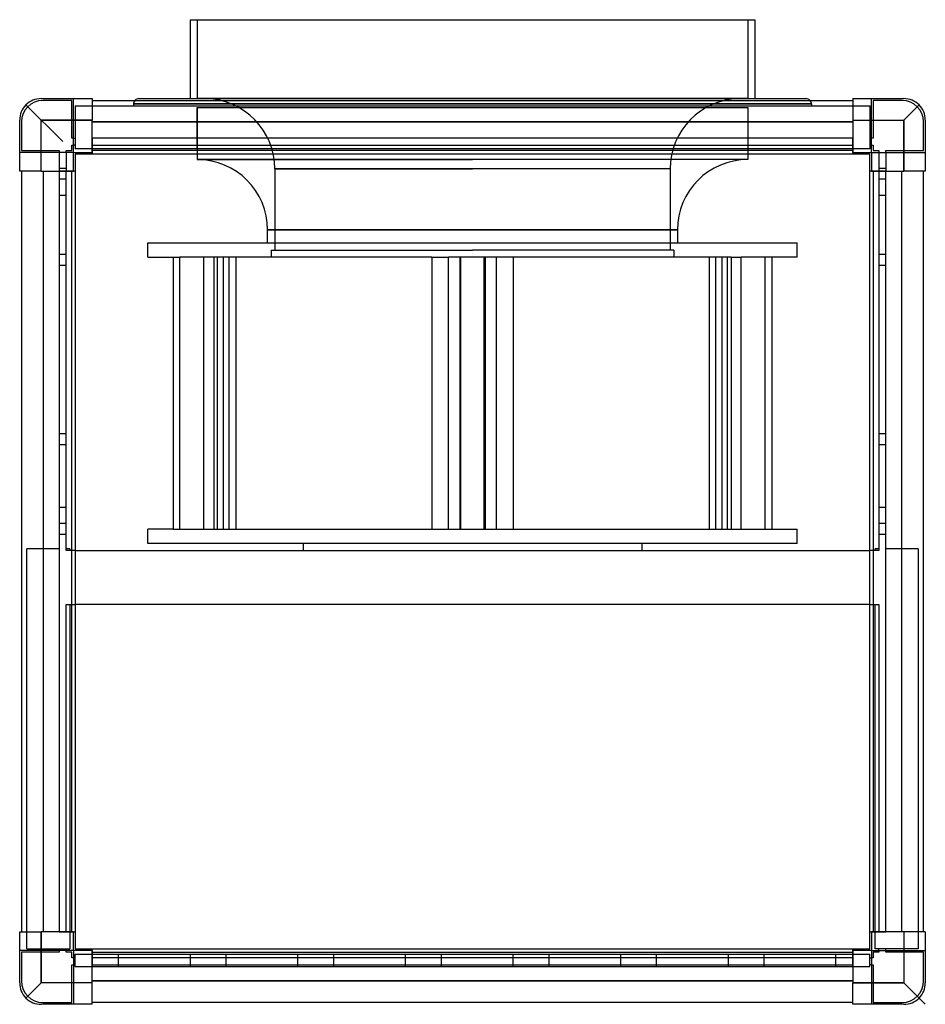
# Model space of a CAD drawing. Header units: millimetres. Extents: x -253 to 253, y -253 to 296.
import ezdxf

# ---------------------------------------------------------------- set-up
doc = ezdxf.new("R2010")
doc.units = ezdxf.units.MM
doc.layers.add('HIDDEN', color=7, linetype='Continuous')
doc.layers.add('THICK', color=7, linetype='Continuous')

msp = doc.modelspace()

# ---------------------------------------------------------------- linework, layer by layer
at = {"layer": 'HIDDEN'}
for p, q in [((-153.5, 296.5), (-153.5, 252.5)), ((153.5, 296.5), (153.5, 252.5)), ((-248.99, 248.99), (-240.5, 240.5)), ((-240.5, 252.5), (-240.5, 252.5)), ((-240.5, 252.5), (-240.5, 252.5)), ((-239.5, 251.5), (-239.5, 251.5)), ((-223.5, 251.5), (-239.5, 251.5)), ((-223.5, 251.5), (-223.5, 251.5)), ((-223.5, 230.5), (-223.5, 251.5)), ((-222.5, 252.5), (-222.5, 252.5)), ((-222.5, 222.5), (-222.5, 252.5)), ((-222.5, 252.5), (-222.5, 252.5)), ((-221.5, 248.5), (221.5, 248.5)), ((-221.5, 248.5), (-221.5, 224.5)), ((-221.5, 248.5), (-221.5, 248.5)), ((-212.1, 252.5), (-212.1, 252.5)), ((-212.1, 252.5), (-212.1, 252.5)), ((-212.1, 251.5), (-212.1, 251.5)), ((-212.1, 251.5), (-212.1, 251.5)), ((0, 249.5), (-189, 249.5)), ((-189, 249.5), (0, 249.5)), ((-189, 249.5), (-189, 248.5)), ((0, 252.5), (-153.5, 252.5)), ((-153.5, 224.5), (-153.5, 247.5)), ((-153.5, 247.5), (0, 247.5)), ((-153.5, 247.5), (-153.5, 224.5)), ((153.5, 252.5), (0, 252.5)), ((189, 249.5), (0, 249.5)), ((0, 249.5), (189, 249.5)), ((0, 247.5), (153.5, 247.5)), ((153.5, 247.5), (153.5, 224.5)), ((153.5, 247.5), (153.5, 224.5)), ((189, 249.5), (189, 248.5)), ((212.1, 252.5), (212.1, 252.5)), ((212.1, 252.5), (212.1, 252.5)), ((212.1, 251.5), (212.1, 251.5)), ((212.1, 251.5), (212.1, 251.5)), ((221.5, 248.5), (221.5, 248.5)), ((221.5, 248.5), (221.5, 224.5)), ((222.5, 252.5), (222.5, 252.5)), ((222.5, 252.5), (222.5, 252.5)), ((222.5, 222.5), (222.5, 252.5)), ((223.5, 251.5), (223.5, 251.5)), ((239.5, 251.5), (223.5, 251.5)), ((223.5, 251.5), (223.5, 230.5)), ((239.5, 251.5), (239.5, 251.5)), ((240.5, 252.5), (240.5, 252.5)), ((240.5, 252.5), (240.5, 252.5)), ((248.99, 248.99), (240.5, 240.5)), ((-252.5, 240.5), (-252.5, 240.5)), ((-252.5, 240.5), (-252.5, 240.5)), ((-251.5, 239.5), (-251.5, 239.5)), ((-251.5, 239.5), (-251.5, 223.5)), ((-240.5, 212.1), (-240.5, 240.5)), ((-240.5, 240.5), (-212.1, 240.5)), ((212.1, 239.5), (-212.1, 239.5)), ((212.1, 240.5), (240.5, 240.5)), ((240.5, 240.5), (240.5, 212.1)), ((251.5, 239.5), (251.5, 239.5)), ((251.5, 223.5), (251.5, 239.5)), ((252.5, 240.5), (252.5, 240.5)), ((252.5, 240.5), (252.5, 240.5)), ((-223.5, 230.5), (-223.5, 230.5)), ((-222.5, 230.5), (-223.5, 230.5)), ((-223.5, 226.5), (-222.5, 226.5)), ((-223.5, 226.5), (-223.5, 226.5)), ((-223.5, 223.5), (-223.5, 226.5)), ((-222.5, 230.5), (-221.5, 230.5)), ((-221.5, 226.5), (-222.5, 226.5)), ((-221.5, 230.5), (-221.5, 230.5)), ((-221.5, 226.5), (-221.5, 226.5)), ((-212.1, 230.5), (-212.1, 230.5)), ((-212.1, 230.5), (-212.1, 226.5)), ((-212.1, 230.5), (-212.1, 230.5)), ((-212.1, 230.5), (-212.1, 230.5)), ((212.1, 230.5), (-212.1, 230.5)), ((-212.1, 230.5), (-212.1, 230.5)), ((-212.1, 226.5), (-212.1, 226.5)), ((-212.1, 226.5), (-212.1, 226.5)), ((-212.1, 226.5), (-212.1, 226.5)), ((-212.1, 226.5), (212.1, 226.5)), ((-212.1, 226.5), (-212.1, 226.5)), ((-212.1, 226.5), (-212.1, 223.5)), ((212.1, 230.5), (212.1, 230.5)), ((212.1, 230.5), (212.1, 230.5)), ((212.1, 230.5), (212.1, 230.5)), ((212.1, 230.5), (212.1, 230.5)), ((212.1, 226.5), (212.1, 230.5)), ((212.1, 226.5), (212.1, 226.5)), ((212.1, 226.5), (212.1, 226.5)), ((212.1, 226.5), (212.1, 226.5)), ((212.1, 226.5), (212.1, 226.5)), ((212.1, 223.5), (212.1, 226.5)), ((221.5, 230.5), (221.5, 230.5)), ((221.5, 230.5), (222.5, 230.5)), ((221.5, 226.5), (221.5, 226.5)), ((222.5, 226.5), (221.5, 226.5)), ((223.5, 230.5), (222.5, 230.5)), ((222.5, 226.5), (223.5, 226.5)), ((223.5, 230.5), (223.5, 230.5)), ((223.5, 226.5), (223.5, 226.5)), ((223.5, 226.5), (223.5, 223.5)), ((-252.5, 222.5), (-252.5, 222.5)), ((-222.5, 222.5), (-252.5, 222.5)), ((-252.5, 222.5), (-252.5, 222.5)), ((-251.5, 223.5), (-251.5, 223.5)), ((-251.5, 223.5), (-230.5, 223.5)), ((-230.5, 223.5), (-230.5, 222.5)), ((-230.5, 223.5), (-230.5, 223.5)), ((-230.5, 222.5), (-230.5, 212.1)), ((-226.5, 223.5), (-226.5, 223.5)), ((-226.5, 222.5), (-226.5, 223.5)), ((-226.5, 223.5), (-223.5, 223.5)), ((-226.5, 222.5), (-226.5, 212.1)), ((-223.5, 223.5), (-223.5, 223.5)), ((-222.5, 222.5), (-222.5, 222.5)), ((-222.5, 222.5), (-222.5, 222.5)), ((-222.5, 222.5), (-222.5, 222.5)), ((-222.5, 222.5), (-222.5, 222.5)), ((221.5, 224.5), (-221.5, 224.5)), ((-221.5, 224.5), (-221.5, 224.5)), ((-221.5, 221.5), (-221.5, 221.5)), ((-221.5, 221.5), (-221.5, 221.5)), ((-212.1, 223.5), (-212.1, 222.5)), ((-212.1, 223.5), (-212.1, 223.5)), ((-212.1, 223.5), (-212.1, 223.5)), ((-212.1, 223.5), (-212.1, 223.5)), ((-212.1, 223.5), (-212.1, 223.5)), ((-212.1, 222.5), (-212.1, 222.5)), ((-212.1, 222.5), (-212.1, 222.5)), ((-212.1, 222.5), (-212.1, 222.5)), ((-212.1, 222.5), (-212.1, 222.5)), ((-212.1, 222.5), (-212.1, 222.5)), ((-212.1, 222.5), (-212.1, 222.5)), ((-212.1, 221.5), (-212.1, 221.5)), ((-212.1, 221.5), (-212.1, 221.5)), ((-153.5, 224.5), (-153.5, 218.5)), ((153.5, 224.5), (153.5, 218.5)), ((212.1, 222.5), (212.1, 223.5)), ((212.1, 223.5), (212.1, 223.5)), ((212.1, 223.5), (212.1, 223.5)), ((212.1, 223.5), (212.1, 223.5)), ((212.1, 223.5), (212.1, 223.5)), ((212.1, 222.5), (212.1, 222.5)), ((212.1, 222.5), (212.1, 222.5)), ((212.1, 222.5), (212.1, 222.5)), ((212.1, 222.5), (212.1, 222.5)), ((212.1, 222.5), (212.1, 222.5)), ((212.1, 222.5), (212.1, 222.5)), ((212.1, 221.5), (212.1, 221.5)), ((212.1, 221.5), (212.1, 221.5)), ((221.5, 224.5), (221.5, 224.5)), ((221.5, 221.5), (221.5, 221.5)), ((221.5, 221.5), (221.5, 221.5)), ((222.5, 222.5), (252.5, 222.5)), ((222.5, 222.5), (222.5, 222.5)), ((222.5, 222.5), (222.5, 222.5)), ((222.5, 222.5), (222.5, 222.5)), ((222.5, 222.5), (222.5, 222.5)), ((223.5, 223.5), (223.5, 223.5)), ((223.5, 223.5), (226.5, 223.5)), ((226.5, 223.5), (226.5, 222.5)), ((226.5, 223.5), (226.5, 223.5)), ((226.5, 222.5), (226.5, 212.1)), ((230.5, 223.5), (230.5, 223.5)), ((230.5, 222.5), (230.5, 223.5)), ((230.5, 223.5), (251.5, 223.5)), ((230.5, 222.5), (230.5, 212.1)), ((251.5, 223.5), (251.5, 223.5)), ((252.5, 222.5), (252.5, 222.5)), ((252.5, 222.5), (252.5, 222.5)), ((0, 218.5), (-153.5, 218.5)), ((-153.5, 218.5), (0, 218.5)), ((153.5, 218.5), (0, 218.5)), ((-252.5, 212.1), (-252.5, 212.1)), ((-252.5, 212.1), (-252.5, 212.1)), ((-251.5, 212.1), (-251.5, 212.1)), ((-251.5, 212.1), (-251.5, 212.1)), ((-239.5, 212.1), (-239.5, -212.1)), ((-226.5, 213.5), (-230.5, 213.5)), ((-226.5, 213.5), (-230.5, 213.5)), ((-226.5, 213.5), (-230.5, 213.5)), ((-226.5, 213.5), (-230.5, 213.5)), ((-230.5, 212.1), (-230.5, -212.1)), ((-230.5, 212.1), (-230.5, 212.1)), ((-230.5, 212.1), (-230.5, 212.1)), ((-230.5, 212.1), (-230.5, 212.1)), ((-230.5, 212.1), (-230.5, 212.1)), ((-226.5, 212.1), (-230.5, 212.1)), ((-226.5, 0.5), (-226.5, 212.1)), ((-223.5, 212.1), (-226.5, 212.1)), ((-226.5, 212.1), (-226.5, 212.1)), ((-226.5, 212.1), (-226.5, 212.1)), ((-226.5, 212.1), (-226.5, 212.1)), ((-226.5, 212.1), (-226.5, 212.1)), ((-222.5, 212.1), (-223.5, 212.1)), ((-223.5, 212.1), (-223.5, 212.1)), ((-223.5, 212.1), (-223.5, 212.1)), ((-223.5, 212.1), (-223.5, 212.1)), ((-223.5, 212.1), (-223.5, 212.1)), ((-222.5, 212.1), (-222.5, 212.1)), ((-222.5, 212.1), (-222.5, 212.1)), ((-222.5, 212.1), (-222.5, 212.1)), ((-222.5, 212.1), (-222.5, 212.1)), ((-222.5, 212.1), (-222.5, 212.1)), ((-222.5, 212.1), (-222.5, 212.1)), ((-221.5, 212.1), (-221.5, 212.1)), ((-221.5, 212.1), (-221.5, 212.1)), ((0, 213.26), (-110.25, 213.26)), ((-110.25, 213.26), (0, 213.26)), ((-110.25, 213.26), (-110.25, 168)), ((110.25, 213.26), (0, 213.26)), ((110.25, 213.26), (110.25, 168)), ((221.5, 212.1), (221.5, 212.1)), ((221.5, 212.1), (221.5, 212.1)), ((223.5, 212.1), (222.5, 212.1)), ((222.5, 212.1), (222.5, 212.1)), ((222.5, 212.1), (222.5, 212.1)), ((222.5, 212.1), (222.5, 212.1)), ((222.5, 212.1), (222.5, 212.1)), ((222.5, 212.1), (222.5, 212.1)), ((222.5, 212.1), (222.5, 212.1)), ((223.5, 212.1), (223.5, 212.1)), ((226.5, 212.1), (223.5, 212.1)), ((223.5, 212.1), (223.5, 212.1)), ((223.5, 212.1), (223.5, 212.1)), ((223.5, 212.1), (223.5, 212.1)), ((230.5, 213.5), (226.5, 213.5)), ((230.5, 213.5), (226.5, 213.5)), ((230.5, 213.5), (226.5, 213.5)), ((230.5, 213.5), (226.5, 213.5)), ((230.5, 212.1), (226.5, 212.1)), ((226.5, 212.1), (226.5, 0.5)), ((226.5, 212.1), (226.5, 212.1)), ((226.5, 212.1), (226.5, 212.1)), ((226.5, 212.1), (226.5, 212.1)), ((226.5, 212.1), (226.5, 212.1)), ((230.5, 212.1), (230.5, 212.1)), ((230.5, 212.1), (230.5, 212.1)), ((230.5, 212.1), (230.5, 212.1)), ((230.5, 212.1), (230.5, 212.1)), ((230.5, -212.1), (230.5, 212.1)), ((239.5, -212.1), (239.5, 212.1)), ((251.5, 212.1), (251.5, 212.1)), ((251.5, 212.1), (251.5, 212.1)), ((252.5, 212.1), (252.5, 212.1)), ((252.5, 212.1), (252.5, 212.1)), ((-226.5, 207.5), (-230.5, 207.5)), ((-226.5, 207.5), (-230.5, 207.5)), ((-226.5, 207.5), (-230.5, 207.5)), ((-226.5, 207.5), (-230.5, 207.5)), ((230.5, 207.5), (226.5, 207.5)), ((230.5, 207.5), (226.5, 207.5)), ((230.5, 207.5), (226.5, 207.5)), ((230.5, 207.5), (226.5, 207.5)), ((-226.5, 198.5), (-230.5, 198.5)), ((-230.5, 198.5), (-230.5, 198.5)), ((-226.5, 198.5), (-226.5, 198.5)), ((230.5, 198.5), (226.5, 198.5)), ((226.5, 198.5), (226.5, 198.5)), ((230.5, 198.5), (230.5, 198.5)), ((-114.25, 179.25), (0, 179.25)), ((-114.25, 172), (-114.25, 179.25)), ((0, 179.25), (-114.25, 179.25)), ((0, 179.25), (114.25, 179.25)), ((114.25, 179.25), (0, 179.25)), ((114.25, 179.25), (114.25, 172)), ((-181.12, 172), (0, 172)), ((-181.12, 164), (-181.12, 172)), ((0, 172), (181.12, 172)), ((181.12, 164), (181.12, 172)), ((-226.5, 165.5), (-230.5, 165.5)), ((-226.5, 165.5), (-230.5, 165.5)), ((-112.25, 168), (0, 168)), ((-112.25, 168), (-112.25, 164)), ((112.25, 168), (0, 168)), ((112.25, 168), (112.25, 164)), ((230.5, 165.5), (226.5, 165.5)), ((230.5, 165.5), (226.5, 165.5)), ((-226.5, 159.5), (-230.5, 159.5)), ((-226.5, 159.5), (-230.5, 159.5)), ((-181.12, 164), (-166.95, 164)), ((-166.95, 164), (-166.95, 12.5)), ((-166.95, 164), (-162.91, 164)), ((-163.11, 12.5), (-163.11, 164)), ((-22.64, 164), (-163.11, 164)), ((-149.75, 12.5), (-149.75, 164)), ((-144.31, 164), (-144.31, 12.5)), ((-142.22, 12.5), (-142.22, 164)), ((-139.12, 164), (-139.12, 12.5)), ((-135.75, 12.5), (-135.75, 164)), ((-132.02, 164), (-132.02, 12.5)), ((-22.64, 164), (-22.64, 12.5)), ((-22.64, 164), (-13.36, 164)), ((-13.36, 12.5), (-13.36, 164)), ((0, 164), (-13.36, 164)), ((-7.1, 164), (-7.1, 12.5)), ((-6.47, 12.5), (-6.47, 164)), ((144.31, 164), (0, 164)), ((6.47, 12.5), (6.47, 164)), ((7.1, 164), (7.1, 12.5)), ((13.36, 12.5), (13.36, 164)), ((22.64, 164), (22.64, 12.5)), ((132.02, 164), (132.02, 12.5)), ((135.75, 12.5), (135.75, 164)), ((139.12, 164), (139.12, 12.5)), ((142.22, 12.5), (142.22, 164)), ((144.31, 164), (149.75, 164)), ((144.31, 164), (144.31, 12.5)), ((181.12, 164), (149.75, 164)), ((149.75, 12.5), (149.75, 164)), ((163.11, 12.5), (163.11, 164)), ((166.95, 164), (166.95, 12.5)), ((230.5, 159.5), (226.5, 159.5)), ((230.5, 159.5), (226.5, 159.5)), ((-226.5, 65.5), (-230.5, 65.5)), ((-226.5, 65.5), (-230.5, 65.5)), ((230.5, 65.5), (226.5, 65.5)), ((230.5, 65.5), (226.5, 65.5)), ((-226.5, 59.5), (-230.5, 59.5)), ((-226.5, 59.5), (-230.5, 59.5)), ((230.5, 59.5), (226.5, 59.5)), ((230.5, 59.5), (226.5, 59.5)), ((-230.5, 24.5), (-230.5, 24.5)), ((-226.5, 24.5), (-230.5, 24.5)), ((-226.5, 24.5), (-226.5, 24.5)), ((226.5, 24.5), (226.5, 24.5)), ((230.5, 24.5), (226.5, 24.5)), ((230.5, 24.5), (230.5, 24.5)), ((-226.5, 15.5), (-230.5, 15.5)), ((-226.5, 15.5), (-230.5, 15.5)), ((-226.5, 15.5), (-230.5, 15.5)), ((-226.5, 15.5), (-230.5, 15.5)), ((-166.95, 12.5), (-181.12, 12.5)), ((-181.12, 4.5), (-181.12, 12.5)), ((-166.95, 12.5), (-162.91, 12.5)), ((-163.11, 12.5), (-22.64, 12.5)), ((-22.64, 12.5), (-13.36, 12.5)), ((-13.36, 12.5), (0, 12.5)), ((0, 12.5), (144.31, 12.5)), ((144.31, 12.5), (149.75, 12.5)), ((149.75, 12.5), (181.12, 12.5)), ((181.12, 4.5), (181.12, 12.5)), ((230.5, 15.5), (226.5, 15.5)), ((230.5, 15.5), (226.5, 15.5)), ((230.5, 15.5), (226.5, 15.5)), ((230.5, 15.5), (226.5, 15.5)), ((-226.5, 9.5), (-230.5, 9.5)), ((-226.5, 9.5), (-230.5, 9.5)), ((-226.5, 9.5), (-230.5, 9.5)), ((-226.5, 9.5), (-230.5, 9.5)), ((230.5, 9.5), (226.5, 9.5)), ((230.5, 9.5), (226.5, 9.5)), ((230.5, 9.5), (226.5, 9.5)), ((230.5, 9.5), (226.5, 9.5)), ((-230.5, 1.5), (-248.5, 1.5)), ((-248.5, 1.5), (-248.5, 1.5)), ((-248.5, -221.5), (-248.5, 1.5)), ((-230.5, 1.5), (-230.5, 1.5)), ((-226.5, 1.5), (-226.5, 1.5)), ((-224.5, 1.5), (-226.5, 1.5)), ((-226.5, 0.5), (-226.5, 0.5)), ((-226.5, 0.5), (-226.5, 0.5)), ((-223.5, 0.5), (-226.5, 0.5)), ((-224.5, 1.5), (-224.5, 1.5)), ((-224.5, 1.5), (-224.5, 0.5)), ((-224.5, 0.5), (-224.5, 0.5)), ((-223.5, 0.5), (-223.5, 0.5)), ((-223.5, 0.5), (-223.5, 0.5)), ((-221.5, 0.5), (-223.5, 0.5)), ((-221.5, 0.5), (-221.5, 0.5)), ((-221.5, 0.5), (221.5, 0.5)), ((-221.5, 0.5), (-221.5, 0.5)), ((0, 4.5), (-181.12, 4.5)), ((-94.5, 4.5), (-94.5, 0.5)), ((181.12, 4.5), (0, 4.5)), ((94.5, 4.5), (94.5, 0.5)), ((221.5, 0.5), (221.5, 0.5)), ((221.5, 0.5), (221.5, 0.5)), ((223.5, 0.5), (221.5, 0.5)), ((223.5, 0.5), (223.5, 0.5)), ((226.5, 0.5), (223.5, 0.5)), ((223.5, 0.5), (223.5, 0.5)), ((226.5, 1.5), (224.5, 1.5)), ((224.5, 1.5), (224.5, 1.5)), ((224.5, 0.5), (224.5, 1.5)), ((224.5, 0.5), (224.5, 0.5)), ((226.5, 1.5), (226.5, 1.5)), ((226.5, 0.5), (226.5, 0.5)), ((226.5, 0.5), (226.5, 0.5)), ((248.5, 1.5), (230.5, 1.5)), ((230.5, 1.5), (230.5, 1.5)), ((248.5, 1.5), (248.5, -221.5)), ((248.5, 1.5), (248.5, 1.5)), ((-226.5, -29.5), (-223.5, -29.5)), ((-226.5, -29.5), (-226.5, -29.5)), ((-226.5, -29.5), (-226.5, -29.5)), ((-226.5, -212.1), (-226.5, -29.5)), ((-224.5, -29.5), (-224.5, -29.5)), ((-224.5, -29.5), (-224.5, -221.5)), ((-223.5, -29.5), (-221.5, -29.5)), ((-223.5, -29.5), (-223.5, -29.5)), ((-223.5, -29.5), (-223.5, -29.5)), ((-221.5, -29.5), (-221.5, -29.5)), ((221.5, -29.5), (-221.5, -29.5)), ((-221.5, -29.5), (-221.5, -29.5)), ((221.5, -29.5), (221.5, -29.5)), ((221.5, -29.5), (223.5, -29.5)), ((221.5, -29.5), (221.5, -29.5)), ((223.5, -29.5), (223.5, -29.5)), ((223.5, -29.5), (226.5, -29.5)), ((223.5, -29.5), (223.5, -29.5)), ((224.5, -29.5), (224.5, -29.5)), ((224.5, -221.5), (224.5, -29.5)), ((226.5, -29.5), (226.5, -29.5)), ((226.5, -29.5), (226.5, -29.5)), ((226.5, -29.5), (226.5, -212.1)), ((-252.5, -212.1), (-252.5, -212.1)), ((-252.5, -212.1), (-252.5, -212.1)), ((-251.5, -212.1), (-251.5, -212.1)), ((-251.5, -212.1), (-251.5, -212.1)), ((-240.5, -240.5), (-240.5, -212.1)), ((-230.5, -212.1), (-230.5, -212.1)), ((-230.5, -212.1), (-230.5, -212.1)), ((-230.5, -212.1), (-230.5, -212.1)), ((-230.5, -212.1), (-230.5, -212.1)), ((-230.5, -212.1), (-226.5, -212.1)), ((-226.5, -212.1), (-226.5, -212.1)), ((-226.5, -212.1), (-223.5, -212.1)), ((-226.5, -212.1), (-226.5, -212.1)), ((-226.5, -212.1), (-226.5, -212.1)), ((-226.5, -212.1), (-226.5, -212.1)), ((-223.5, -212.1), (-223.5, -212.1)), ((-223.5, -212.1), (-222.5, -212.1)), ((-223.5, -212.1), (-223.5, -212.1)), ((-223.5, -212.1), (-223.5, -212.1)), ((-223.5, -212.1), (-223.5, -212.1)), ((-222.5, -212.1), (-222.5, -212.1)), ((-222.5, -212.1), (-222.5, -212.1)), ((-222.5, -212.1), (-222.5, -212.1)), ((-222.5, -212.1), (-222.5, -212.1)), ((-222.5, -212.1), (-222.5, -212.1)), ((-222.5, -212.1), (-222.5, -212.1)), ((-221.5, -212.1), (-221.5, -212.1)), ((-221.5, -212.1), (-221.5, -212.1)), ((221.5, -212.1), (221.5, -212.1)), ((221.5, -212.1), (221.5, -212.1)), ((222.5, -212.1), (222.5, -212.1)), ((222.5, -212.1), (223.5, -212.1)), ((222.5, -212.1), (222.5, -212.1)), ((222.5, -212.1), (222.5, -212.1)), ((222.5, -212.1), (222.5, -212.1)), ((222.5, -212.1), (222.5, -212.1)), ((222.5, -212.1), (222.5, -212.1)), ((223.5, -212.1), (223.5, -212.1)), ((223.5, -212.1), (226.5, -212.1)), ((223.5, -212.1), (223.5, -212.1)), ((223.5, -212.1), (223.5, -212.1)), ((223.5, -212.1), (223.5, -212.1)), ((226.5, -212.1), (226.5, -212.1)), ((226.5, -212.1), (230.5, -212.1)), ((226.5, -212.1), (226.5, -212.1)), ((226.5, -212.1), (226.5, -212.1)), ((226.5, -212.1), (226.5, -212.1)), ((230.5, -212.1), (230.5, -212.1)), ((230.5, -212.1), (230.5, -212.1)), ((230.5, -212.1), (230.5, -212.1)), ((230.5, -212.1), (230.5, -212.1)), ((240.5, -212.1), (240.5, -240.5)), ((251.5, -212.1), (251.5, -212.1)), ((251.5, -212.1), (251.5, -212.1)), ((252.5, -212.1), (252.5, -212.1)), ((252.5, -212.1), (252.5, -212.1)), ((-252.5, -222.5), (-252.5, -222.5)), ((-222.5, -222.5), (-252.5, -222.5)), ((-252.5, -222.5), (-252.5, -222.5)), ((-251.5, -223.5), (-251.5, -223.5)), ((-251.5, -223.5), (-251.5, -239.5)), ((-230.5, -223.5), (-251.5, -223.5)), ((-248.5, -221.5), (-248.5, -221.5)), ((-248.5, -221.5), (-224.5, -221.5)), ((-230.5, -221.5), (-230.5, -221.5)), ((-230.5, -222.5), (-230.5, -221.5)), ((-230.5, -222.5), (-230.5, -223.5)), ((-230.5, -223.5), (-230.5, -223.5)), ((-226.5, -221.5), (-226.5, -221.5)), ((-226.5, -222.5), (-226.5, -221.5)), ((-226.5, -223.5), (-226.5, -222.5)), ((-226.5, -223.5), (-226.5, -223.5)), ((-223.5, -223.5), (-226.5, -223.5)), ((-224.5, -221.5), (-224.5, -221.5)), ((-223.5, -223.5), (-223.5, -223.5)), ((-223.5, -226.5), (-223.5, -223.5)), ((-222.5, -222.5), (-222.5, -252.5)), ((-222.5, -222.5), (-222.5, -222.5)), ((-222.5, -222.5), (-222.5, -222.5)), ((-222.5, -222.5), (-222.5, -222.5)), ((-222.5, -222.5), (-222.5, -222.5)), ((-221.5, -221.5), (-221.5, -221.5)), ((-221.5, -221.5), (-221.5, -221.5)), ((-221.5, -231.5), (-221.5, -224.5)), ((-221.5, -224.5), (-221.5, -224.5)), ((-221.5, -224.5), (221.5, -224.5)), ((-212.1, -221.5), (-212.1, -221.5)), ((-212.1, -221.5), (-212.1, -221.5)), ((-212.1, -222.5), (-212.1, -222.5)), ((-212.1, -222.5), (-212.1, -222.5)), ((-212.1, -222.5), (-212.1, -223.5)), ((-212.1, -222.5), (-212.1, -222.5)), ((-212.1, -222.5), (-212.1, -222.5)), ((-212.1, -222.5), (-212.1, -222.5)), ((-212.1, -222.5), (-212.1, -222.5)), ((-212.1, -223.5), (-212.1, -223.5)), ((-212.1, -223.5), (-212.1, -226.5)), ((-212.1, -223.5), (-212.1, -223.5)), ((-212.1, -223.5), (-212.1, -223.5)), ((-212.1, -223.5), (-212.1, -223.5)), ((-197.5, -224.5), (-197.5, -231.5)), ((-197.5, -224.5), (-197.5, -224.5)), ((-197.5, -224.5), (-197.5, -224.5)), ((-197.5, -224.5), (-197.5, -224.5)), ((-197.5, -224.5), (-197.5, -224.5)), ((-197.5, -224.5), (-197.5, -224.5)), ((-197.5, -224.5), (-197.5, -224.5)), ((-197.5, -224.5), (-197.5, -224.5)), ((-157.5, -224.5), (-157.5, -231.5)), ((-157.5, -224.5), (-157.5, -224.5)), ((-157.5, -224.5), (-157.5, -224.5)), ((-157.5, -224.5), (-157.5, -224.5)), ((-157.5, -224.5), (-157.5, -224.5)), ((-157.5, -224.5), (-157.5, -224.5)), ((-157.5, -224.5), (-157.5, -224.5)), ((-157.5, -224.5), (-157.5, -224.5)), ((-137.5, -224.5), (-137.5, -231.5)), ((-137.5, -224.5), (-137.5, -224.5)), ((-137.5, -224.5), (-137.5, -224.5)), ((-137.5, -224.5), (-137.5, -224.5)), ((-137.5, -224.5), (-137.5, -224.5)), ((-137.5, -224.5), (-137.5, -224.5)), ((-137.5, -224.5), (-137.5, -224.5)), ((-137.5, -224.5), (-137.5, -224.5)), ((-97.5, -224.5), (-97.5, -231.5)), ((-97.5, -224.5), (-97.5, -224.5)), ((-97.5, -224.5), (-97.5, -224.5)), ((-97.5, -224.5), (-97.5, -224.5)), ((-97.5, -224.5), (-97.5, -224.5)), ((-97.5, -224.5), (-97.5, -224.5)), ((-97.5, -224.5), (-97.5, -224.5)), ((-97.5, -224.5), (-97.5, -224.5)), ((-77.5, -224.5), (-77.5, -231.5)), ((-77.5, -224.5), (-77.5, -224.5)), ((-77.5, -224.5), (-77.5, -224.5)), ((-77.5, -224.5), (-77.5, -224.5)), ((-77.5, -224.5), (-77.5, -224.5)), ((-77.5, -224.5), (-77.5, -224.5)), ((-77.5, -224.5), (-77.5, -224.5)), ((-77.5, -224.5), (-77.5, -224.5)), ((-37.5, -224.5), (-37.5, -231.5)), ((-37.5, -224.5), (-37.5, -224.5)), ((-37.5, -224.5), (-37.5, -224.5)), ((-37.5, -224.5), (-37.5, -224.5)), ((-37.5, -224.5), (-37.5, -224.5)), ((-37.5, -224.5), (-37.5, -224.5)), ((-37.5, -224.5), (-37.5, -224.5)), ((-37.5, -224.5), (-37.5, -224.5)), ((-17.5, -224.5), (-17.5, -231.5)), ((-17.5, -224.5), (-17.5, -224.5)), ((-17.5, -224.5), (-17.5, -224.5)), ((-17.5, -224.5), (-17.5, -224.5)), ((-17.5, -224.5), (-17.5, -224.5)), ((-17.5, -224.5), (-17.5, -224.5)), ((-17.5, -224.5), (-17.5, -224.5)), ((-17.5, -224.5), (-17.5, -224.5)), ((22.5, -224.5), (22.5, -231.5)), ((22.5, -224.5), (22.5, -224.5)), ((22.5, -224.5), (22.5, -224.5)), ((22.5, -224.5), (22.5, -224.5)), ((22.5, -224.5), (22.5, -224.5)), ((22.5, -224.5), (22.5, -224.5)), ((22.5, -224.5), (22.5, -224.5)), ((22.5, -224.5), (22.5, -224.5)), ((42.5, -224.5), (42.5, -231.5)), ((42.5, -224.5), (42.5, -224.5)), ((42.5, -224.5), (42.5, -224.5)), ((42.5, -224.5), (42.5, -224.5)), ((42.5, -224.5), (42.5, -224.5)), ((42.5, -224.5), (42.5, -224.5)), ((42.5, -224.5), (42.5, -224.5)), ((42.5, -224.5), (42.5, -224.5)), ((82.5, -224.5), (82.5, -231.5)), ((82.5, -224.5), (82.5, -224.5)), ((82.5, -224.5), (82.5, -224.5)), ((82.5, -224.5), (82.5, -224.5)), ((82.5, -224.5), (82.5, -224.5)), ((82.5, -224.5), (82.5, -224.5)), ((82.5, -224.5), (82.5, -224.5)), ((82.5, -224.5), (82.5, -224.5)), ((102.5, -224.5), (102.5, -231.5)), ((102.5, -224.5), (102.5, -224.5)), ((102.5, -224.5), (102.5, -224.5)), ((102.5, -224.5), (102.5, -224.5)), ((102.5, -224.5), (102.5, -224.5)), ((102.5, -224.5), (102.5, -224.5)), ((102.5, -224.5), (102.5, -224.5)), ((102.5, -224.5), (102.5, -224.5)), ((142.5, -224.5), (142.5, -231.5)), ((142.5, -224.5), (142.5, -224.5)), ((142.5, -224.5), (142.5, -224.5)), ((142.5, -224.5), (142.5, -224.5)), ((142.5, -224.5), (142.5, -224.5)), ((142.5, -224.5), (142.5, -224.5)), ((142.5, -224.5), (142.5, -224.5)), ((142.5, -224.5), (142.5, -224.5)), ((162.5, -224.5), (162.5, -231.5)), ((162.5, -224.5), (162.5, -224.5)), ((162.5, -224.5), (162.5, -224.5)), ((162.5, -224.5), (162.5, -224.5)), ((162.5, -224.5), (162.5, -224.5)), ((162.5, -224.5), (162.5, -224.5)), ((162.5, -224.5), (162.5, -224.5)), ((162.5, -224.5), (162.5, -224.5)), ((202.5, -224.5), (202.5, -231.5)), ((202.5, -224.5), (202.5, -224.5)), ((202.5, -224.5), (202.5, -224.5)), ((202.5, -224.5), (202.5, -224.5)), ((202.5, -224.5), (202.5, -224.5)), ((202.5, -224.5), (202.5, -224.5)), ((202.5, -224.5), (202.5, -224.5)), ((202.5, -224.5), (202.5, -224.5)), ((212.1, -221.5), (212.1, -221.5)), ((212.1, -221.5), (212.1, -221.5)), ((212.1, -223.5), (212.1, -222.5)), ((212.1, -222.5), (212.1, -222.5)), ((212.1, -222.5), (212.1, -222.5)), ((212.1, -222.5), (212.1, -222.5)), ((212.1, -222.5), (212.1, -222.5)), ((212.1, -222.5), (212.1, -222.5)), ((212.1, -222.5), (212.1, -222.5)), ((212.1, -223.5), (212.1, -223.5)), ((212.1, -226.5), (212.1, -223.5)), ((212.1, -223.5), (212.1, -223.5)), ((212.1, -223.5), (212.1, -223.5)), ((212.1, -223.5), (212.1, -223.5)), ((221.5, -221.5), (221.5, -221.5)), ((221.5, -221.5), (221.5, -221.5)), ((221.5, -231.5), (221.5, -224.5)), ((221.5, -224.5), (221.5, -224.5)), ((222.5, -222.5), (252.5, -222.5)), ((222.5, -222.5), (222.5, -222.5)), ((222.5, -222.5), (222.5, -222.5)), ((222.5, -222.5), (222.5, -252.5)), ((222.5, -222.5), (222.5, -222.5)), ((222.5, -222.5), (222.5, -222.5)), ((223.5, -223.5), (223.5, -223.5)), ((226.5, -223.5), (223.5, -223.5)), ((223.5, -223.5), (223.5, -226.5)), ((248.5, -221.5), (224.5, -221.5)), ((224.5, -221.5), (224.5, -221.5)), ((226.5, -221.5), (226.5, -221.5)), ((226.5, -222.5), (226.5, -221.5)), ((226.5, -222.5), (226.5, -223.5)), ((226.5, -223.5), (226.5, -223.5)), ((230.5, -221.5), (230.5, -221.5)), ((230.5, -222.5), (230.5, -221.5)), ((230.5, -223.5), (230.5, -222.5)), ((230.5, -223.5), (230.5, -223.5)), ((251.5, -223.5), (230.5, -223.5)), ((248.5, -221.5), (248.5, -221.5)), ((251.5, -223.5), (251.5, -223.5)), ((251.5, -239.5), (251.5, -223.5)), ((252.5, -222.5), (252.5, -222.5)), ((252.5, -222.5), (252.5, -222.5)), ((-223.5, -226.5), (-223.5, -226.5)), ((-222.5, -226.5), (-223.5, -226.5)), ((-223.5, -230.5), (-222.5, -230.5)), ((-223.5, -230.5), (-223.5, -230.5)), ((-223.5, -251.5), (-223.5, -230.5)), ((-222.5, -226.5), (-221.5, -226.5)), ((-221.5, -230.5), (-222.5, -230.5)), ((-221.5, -226.5), (-221.5, -226.5)), ((-221.5, -230.5), (-221.5, -230.5)), ((-212.1, -226.5), (-212.1, -226.5)), ((-212.1, -226.5), (-212.1, -226.5)), ((212.1, -226.5), (-212.1, -226.5)), ((-212.1, -226.5), (-212.1, -226.5)), ((-212.1, -226.5), (-212.1, -226.5)), ((-212.1, -226.5), (-212.1, -230.5)), ((-212.1, -230.5), (-212.1, -230.5)), ((-212.1, -230.5), (-212.1, -230.5)), ((-212.1, -230.5), (-212.1, -230.5)), ((-212.1, -230.5), (212.1, -230.5)), ((-212.1, -230.5), (-212.1, -230.5)), ((212.1, -226.5), (212.1, -226.5)), ((212.1, -226.5), (212.1, -226.5)), ((212.1, -230.5), (212.1, -226.5)), ((212.1, -226.5), (212.1, -226.5)), ((212.1, -226.5), (212.1, -226.5)), ((212.1, -230.5), (212.1, -230.5)), ((212.1, -230.5), (212.1, -230.5)), ((212.1, -230.5), (212.1, -230.5)), ((212.1, -230.5), (212.1, -230.5)), ((221.5, -226.5), (221.5, -226.5)), ((221.5, -226.5), (222.5, -226.5)), ((221.5, -230.5), (221.5, -230.5)), ((222.5, -230.5), (221.5, -230.5)), ((223.5, -226.5), (222.5, -226.5)), ((222.5, -230.5), (223.5, -230.5)), ((223.5, -226.5), (223.5, -226.5)), ((223.5, -230.5), (223.5, -230.5)), ((223.5, -230.5), (223.5, -251.5)), ((-221.5, -231.5), (-221.5, -231.5)), ((-221.5, -231.5), (221.5, -231.5)), ((-197.5, -231.5), (-197.5, -231.5)), ((-197.5, -231.5), (-197.5, -231.5)), ((-197.5, -231.5), (-197.5, -231.5)), ((-197.5, -231.5), (-197.5, -231.5)), ((-197.5, -231.5), (-197.5, -231.5)), ((-197.5, -231.5), (-197.5, -231.5)), ((-197.5, -231.5), (-197.5, -231.5)), ((-157.5, -231.5), (-157.5, -231.5)), ((-157.5, -231.5), (-157.5, -231.5)), ((-157.5, -231.5), (-157.5, -231.5)), ((-157.5, -231.5), (-157.5, -231.5)), ((-157.5, -231.5), (-157.5, -231.5)), ((-157.5, -231.5), (-157.5, -231.5)), ((-157.5, -231.5), (-157.5, -231.5)), ((-137.5, -231.5), (-137.5, -231.5)), ((-137.5, -231.5), (-137.5, -231.5)), ((-137.5, -231.5), (-137.5, -231.5)), ((-137.5, -231.5), (-137.5, -231.5)), ((-137.5, -231.5), (-137.5, -231.5)), ((-137.5, -231.5), (-137.5, -231.5)), ((-137.5, -231.5), (-137.5, -231.5)), ((-97.5, -231.5), (-97.5, -231.5)), ((-97.5, -231.5), (-97.5, -231.5)), ((-97.5, -231.5), (-97.5, -231.5)), ((-97.5, -231.5), (-97.5, -231.5)), ((-97.5, -231.5), (-97.5, -231.5)), ((-97.5, -231.5), (-97.5, -231.5)), ((-97.5, -231.5), (-97.5, -231.5)), ((-77.5, -231.5), (-77.5, -231.5)), ((-77.5, -231.5), (-77.5, -231.5)), ((-77.5, -231.5), (-77.5, -231.5)), ((-77.5, -231.5), (-77.5, -231.5)), ((-77.5, -231.5), (-77.5, -231.5)), ((-77.5, -231.5), (-77.5, -231.5)), ((-77.5, -231.5), (-77.5, -231.5)), ((-37.5, -231.5), (-37.5, -231.5)), ((-37.5, -231.5), (-37.5, -231.5)), ((-37.5, -231.5), (-37.5, -231.5)), ((-37.5, -231.5), (-37.5, -231.5)), ((-37.5, -231.5), (-37.5, -231.5)), ((-37.5, -231.5), (-37.5, -231.5)), ((-37.5, -231.5), (-37.5, -231.5)), ((-17.5, -231.5), (-17.5, -231.5)), ((-17.5, -231.5), (-17.5, -231.5)), ((-17.5, -231.5), (-17.5, -231.5)), ((-17.5, -231.5), (-17.5, -231.5)), ((-17.5, -231.5), (-17.5, -231.5)), ((-17.5, -231.5), (-17.5, -231.5)), ((-17.5, -231.5), (-17.5, -231.5)), ((22.5, -231.5), (22.5, -231.5)), ((22.5, -231.5), (22.5, -231.5)), ((22.5, -231.5), (22.5, -231.5)), ((22.5, -231.5), (22.5, -231.5)), ((22.5, -231.5), (22.5, -231.5)), ((22.5, -231.5), (22.5, -231.5)), ((22.5, -231.5), (22.5, -231.5)), ((42.5, -231.5), (42.5, -231.5)), ((42.5, -231.5), (42.5, -231.5)), ((42.5, -231.5), (42.5, -231.5)), ((42.5, -231.5), (42.5, -231.5)), ((42.5, -231.5), (42.5, -231.5)), ((42.5, -231.5), (42.5, -231.5)), ((42.5, -231.5), (42.5, -231.5)), ((82.5, -231.5), (82.5, -231.5)), ((82.5, -231.5), (82.5, -231.5)), ((82.5, -231.5), (82.5, -231.5)), ((82.5, -231.5), (82.5, -231.5)), ((82.5, -231.5), (82.5, -231.5)), ((82.5, -231.5), (82.5, -231.5)), ((82.5, -231.5), (82.5, -231.5)), ((102.5, -231.5), (102.5, -231.5)), ((102.5, -231.5), (102.5, -231.5)), ((102.5, -231.5), (102.5, -231.5)), ((102.5, -231.5), (102.5, -231.5)), ((102.5, -231.5), (102.5, -231.5)), ((102.5, -231.5), (102.5, -231.5)), ((102.5, -231.5), (102.5, -231.5)), ((142.5, -231.5), (142.5, -231.5)), ((142.5, -231.5), (142.5, -231.5)), ((142.5, -231.5), (142.5, -231.5)), ((142.5, -231.5), (142.5, -231.5)), ((142.5, -231.5), (142.5, -231.5)), ((142.5, -231.5), (142.5, -231.5)), ((142.5, -231.5), (142.5, -231.5)), ((162.5, -231.5), (162.5, -231.5)), ((162.5, -231.5), (162.5, -231.5)), ((162.5, -231.5), (162.5, -231.5)), ((162.5, -231.5), (162.5, -231.5)), ((162.5, -231.5), (162.5, -231.5)), ((162.5, -231.5), (162.5, -231.5)), ((162.5, -231.5), (162.5, -231.5)), ((202.5, -231.5), (202.5, -231.5)), ((202.5, -231.5), (202.5, -231.5)), ((202.5, -231.5), (202.5, -231.5)), ((202.5, -231.5), (202.5, -231.5)), ((202.5, -231.5), (202.5, -231.5)), ((202.5, -231.5), (202.5, -231.5)), ((202.5, -231.5), (202.5, -231.5)), ((221.5, -231.5), (221.5, -231.5)), ((-252.5, -240.5), (-252.5, -240.5)), ((-252.5, -240.5), (-252.5, -240.5)), ((-251.5, -239.5), (-251.5, -239.5)), ((-248.99, -248.99), (-240.5, -240.5)), ((-212.1, -240.5), (-240.5, -240.5)), ((-212.1, -239.5), (212.1, -239.5)), ((240.5, -240.5), (212.1, -240.5)), ((252.5, -252.5), (240.5, -240.5)), ((251.5, -239.5), (251.5, -239.5)), ((252.5, -240.5), (252.5, -240.5)), ((252.5, -240.5), (252.5, -240.5)), ((-240.5, -252.5), (-240.5, -252.5)), ((-240.5, -252.5), (-240.5, -252.5)), ((-239.5, -251.5), (-239.5, -251.5)), ((-239.5, -251.5), (-223.5, -251.5)), ((-223.5, -251.5), (-223.5, -251.5)), ((-222.5, -252.5), (-222.5, -252.5)), ((-222.5, -252.5), (-222.5, -252.5)), ((-212.1, -251.5), (-212.1, -251.5)), ((-212.1, -251.5), (-212.1, -251.5)), ((-212.1, -252.5), (-212.1, -252.5)), ((-212.1, -252.5), (-212.1, -252.5)), ((212.1, -251.5), (212.1, -251.5)), ((212.1, -251.5), (212.1, -251.5)), ((212.1, -252.5), (212.1, -252.5)), ((212.1, -252.5), (212.1, -252.5)), ((222.5, -252.5), (222.5, -252.5)), ((222.5, -252.5), (222.5, -252.5)), ((223.5, -251.5), (239.5, -251.5)), ((223.5, -251.5), (223.5, -251.5)), ((239.5, -251.5), (239.5, -251.5)), ((240.5, -252.5), (240.5, -252.5)), ((240.5, -252.5), (240.5, -252.5))]:
    msp.add_line(p, q, dxfattribs=at)
for centre, radius, start, end in [((-239.5, 239.5), 12, 90, 180), ((-186, 249.5), 3, 138.1897, 180), ((-149.5, 213.26), 39.25, 0, 88.7066), ((149.5, 213.26), 39.25, 91.2934, 180), ((186, 249.5), 3, 0, 41.8103), ((239.5, 239.5), 12, 0, 90), ((-153.5, 179.25), 39.25, 0, 90), ((153.5, 179.25), 39.25, 90, 180), ((-239.5, -239.5), 12, 180, 270), ((239.5, -239.5), 12, 270, 0)]:
    msp.add_arc(centre, radius, start, end, dxfattribs=at)
at = {"layer": 'THICK'}
for p, q in [((-157.5, 296.5), (0, 296.5)), ((-157.5, 296.5), (-157.5, 252.5)), ((0, 296.5), (157.5, 296.5)), ((157.5, 296.5), (157.5, 252.5)), ((-248.99, 248.99), (-228.5, 228.5)), ((-240.5, 252.5), (-212.1, 252.5)), ((-212.1, 252.5), (-212.1, 240.5)), ((-212.1, 251.5), (212.1, 251.5)), ((-186, 252.5), (186, 252.5)), ((212.1, 252.5), (212.1, 240.5)), ((212.1, 252.5), (240.5, 252.5)), ((240.5, 240.5), (248.99, 248.99)), ((-252.5, 212.1), (-252.5, 240.5)), ((-240.5, 212.1), (-240.5, 240.5)), ((-212.1, 240.5), (-240.5, 240.5)), ((-212.1, 222.5), (-212.1, 240.5)), ((-212.1, 239.5), (212.1, 239.5)), ((212.1, 240.5), (212.1, 222.5)), ((212.1, 240.5), (240.5, 240.5)), ((240.5, 212.1), (240.5, 240.5)), ((252.5, 240.5), (252.5, 212.1)), ((-222.5, 212.1), (-222.5, 222.5)), ((-222.5, 222.5), (-212.1, 222.5)), ((221.5, 221.5), (-221.5, 221.5)), ((-221.5, 221.5), (-221.5, -221.5)), ((212.1, 223.5), (-212.1, 223.5)), ((-212.1, 222.5), (-212.1, 221.5)), ((212.1, 222.5), (212.1, 221.5)), ((212.1, 222.5), (222.5, 222.5)), ((221.5, -221.5), (221.5, 221.5)), ((222.5, 222.5), (222.5, 212.1)), ((-240.5, 212.1), (-252.5, 212.1)), ((-251.5, 212.1), (-251.5, -212.1)), ((-240.5, 212.1), (-222.5, 212.1)), ((-239.5, 212.1), (-239.5, -212.1)), ((-223.5, -212.1), (-223.5, 212.1)), ((-221.5, 212.1), (-222.5, 212.1)), ((222.5, 212.1), (221.5, 212.1)), ((222.5, 212.1), (240.5, 212.1)), ((223.5, 212.1), (223.5, -212.1)), ((239.5, -212.1), (239.5, 212.1)), ((252.5, 212.1), (240.5, 212.1)), ((251.5, -212.1), (251.5, 212.1)), ((-252.5, -212.1), (-240.5, -212.1)), ((-252.5, -240.5), (-252.5, -212.1)), ((-222.5, -212.1), (-240.5, -212.1)), ((-240.5, -212.1), (-240.5, -240.5)), ((-222.5, -212.1), (-221.5, -212.1)), ((-222.5, -222.5), (-222.5, -212.1)), ((221.5, -212.1), (222.5, -212.1)), ((240.5, -212.1), (222.5, -212.1)), ((222.5, -212.1), (222.5, -222.5)), ((252.5, -212.1), (240.5, -212.1)), ((240.5, -212.1), (240.5, -240.5)), ((252.5, -212.1), (252.5, -240.5)), ((-212.1, -222.5), (-222.5, -222.5)), ((-221.5, -221.5), (221.5, -221.5)), ((-212.1, -222.5), (-212.1, -221.5)), ((-212.1, -240.5), (-212.1, -222.5)), ((-212.1, -223.5), (212.1, -223.5)), ((212.1, -222.5), (212.1, -221.5)), ((212.1, -222.5), (212.1, -240.5)), ((222.5, -222.5), (212.1, -222.5)), ((-240.5, -240.5), (-248.99, -248.99)), ((-212.1, -240.5), (-240.5, -240.5)), ((212.1, -239.5), (-212.1, -239.5)), ((-212.1, -252.5), (-212.1, -240.5)), ((212.1, -252.5), (212.1, -240.5)), ((212.1, -240.5), (240.5, -240.5)), ((240.5, -240.5), (248.99, -248.99)), ((-212.1, -252.5), (-240.5, -252.5)), ((212.1, -251.5), (-212.1, -251.5)), ((240.5, -252.5), (212.1, -252.5))]:
    msp.add_line(p, q, dxfattribs=at)
for centre, start, end in [((-186, 249.5), 90, 138.1897), ((186, 249.5), 41.8103, 90)]:
    msp.add_arc(centre, 3, start, end, dxfattribs=at)
for centre, major_axis, start_param, end_param in [((-240.5, 240.5), (0, 12), 0.785398, 1.570796), ((-240.5, 240.5), (-12, 0), -1.570796, -0.785398), ((240.5, 240.5), (12, 0), 0.785398, 1.570796), ((240.5, 240.5), (0, 12), -1.570796, -0.785398), ((-240.5, -240.5), (0, -12), -1.570796, -0.785398), ((240.5, -240.5), (0, -12), 0.785398, 1.570796), ((-240.5, -240.5), (-12, 0), 0.785398, 1.570796), ((240.5, -240.5), (12, 0), -1.570796, -0.785398)]:
    msp.add_ellipse(centre, major_axis=major_axis, ratio=1, start_param=start_param, end_param=end_param, dxfattribs=at)

doc.saveas('drawing.dxf')
